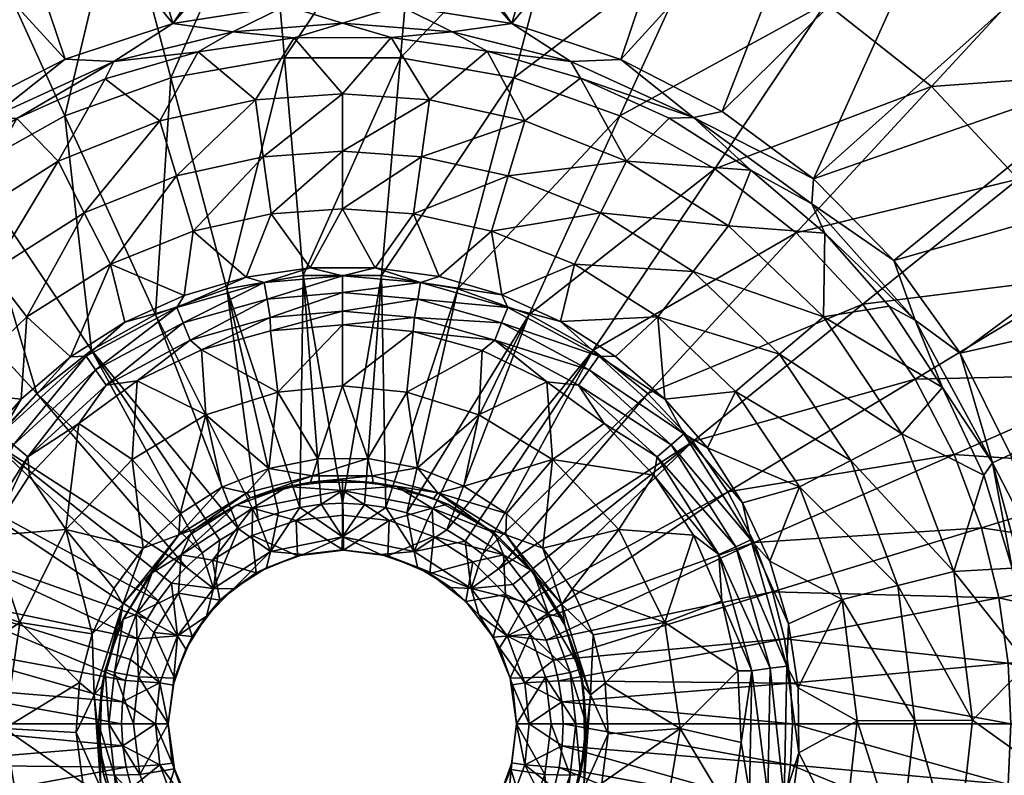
# Model space of a CAD drawing. Header units: inches. Extents: x -230 to 230, y -230 to 230.
# Tile 10 of 12: x -46 to 95, y -7 to 101. Entities that reach past the tile are written whole.
import ezdxf

# ---------------------------------------------------------------- set-up
doc = ezdxf.new("R2010")
doc.units = ezdxf.units.IN
doc.header["$MEASUREMENT"] = 0
doc.layers.add('Layer 1', color=7, linetype='Continuous')

# ---------------------------------------------------------------- blocks, each defined once
blk = doc.blocks.new('Matty tondo-R')
at = {"color": 9, "true_color": 0xc0c0c0}
mesh = blk.add_polyface(dxfattribs=at)
corners = [(-69.44, 103.51, -128.08), (-65.16, 70.51, -152.25), (-84.59, 91.54, -128.08), (-24.63, 92.8, -152.25), (-26.84, 58.81, -171.58), (-39.86, 87.34, -152.25), (-51.75, 113.39, -128.08), (-53.48, 79.73, -152.25), (-74.74, 60.26, -152.25), (-31.97, 120.47, -128.08), (-83.27, 124.12, -99.73), (-62.05, 135.98, -99.73), (-38.34, 144.47, -99.73), (-46.77, 86.94, -284.74), (-34.07, 92.66, -284.74), (-32.8, 95.13, -287.1), (-20.73, 96.54, -284.74), (-39.83, 95.49, -288), (-24.35, 100.57, -288), (-50.41, 87.08, -287.1), (-58.56, 79.48, -284.74), (-67.4, 74.71, -287.1), (-67.65, 78.29, -288), (-54.41, 88.01, -288), (-69.16, 70.45, -284.74), (-70.43, 128.93, -288), (-85.99, 119.12, -288), (-53.79, 136.71, -288), (-36.36, 142.36, -288), (-80.99, 124.22, -287.82), (-55.45, 71.54, -262.51), (-40.79, 80.8, -262.51), (-26.22, 86.63, -262.51), (-37.06, 73.41, -240.27), (-23.82, 78.7, -240.27)]
mesh.append_faces([[corners[k] for k in face] for face in [(0, 1, 2), (3, 4, 5), (0, 6, 7), (8, 2, 1), (6, 9, 5), (1, 0, 7), (7, 6, 5), (5, 9, 3), (10, 11, 0), (0, 2, 10), (0, 11, 6), (6, 12, 9), (13, 14, 15), (15, 14, 16), (17, 15, 18), (19, 13, 15), (13, 19, 20), (20, 19, 21), (22, 21, 23), (21, 24, 20), (19, 23, 21), (23, 19, 17), (19, 15, 17), (23, 25, 26), (27, 18, 28), (25, 17, 27), (18, 27, 17), (17, 25, 23), (23, 26, 22), (26, 25, 29), (20, 30, 13), (31, 14, 13), (30, 31, 13), (32, 14, 31), (33, 32, 31), (33, 34, 32)]], dxfattribs={"color": 9})
mesh = blk.add_polyface(dxfattribs=at)
corners = [(-8.33, 95.64, -152.25), (-16.58, 62.48, -171.58), (-24.63, 92.8, -152.25), (8.33, 95.64, -152.25), (-5.61, 64.39, -171.58), (-31.97, 120.47, -128.08), (-10.82, 124.17, -128.08), (10.82, 124.17, -128.08), (0, 100.62, -287.1), (-15.75, 99.38, -287.1), (-6.92, 98.53, -284.74), (-32.8, 95.13, -287.1), (-20.73, 96.54, -284.74), (-8.12, 103.15, -288), (-24.35, 100.57, -288), (-6.52, 121.46, -288), (-7.5, 125, -288), (-36.36, 142.36, -288), (-3.88, 118.62, -288), (0, 117.5, -288), (-26.22, 86.63, -262.51), (-34.07, 92.66, -284.74), (0, 90.51, -262.51), (-12.49, 89.64, -262.51), (-23.82, 78.7, -240.27), (-11.35, 81.44, -240.27), (0, 82.23, -240.27), (-10.21, 73.24, -218.04), (-6.52, 121.46, -273), (3.81, 118.52, -273), (-6.38, 128.88, -273), (-7.5, 125, -273), (-3.88, 118.62, -273), (6.46, 121.32, -273), (-3.88, 131.38, -273), (-6.38, 128.88, -288), (0, 117.5, -273)]
mesh.append_faces([[corners[k] for k in face] for face in [(0, 1, 2), (3, 4, 0), (5, 6, 2), (6, 7, 0), (2, 6, 0), (8, 9, 10), (11, 12, 9), (10, 9, 12), (9, 13, 14), (11, 9, 14), (9, 8, 13), (15, 14, 13), (14, 16, 17), (18, 13, 19), (15, 16, 14), (18, 15, 13), (20, 12, 21), (22, 10, 23), (23, 12, 20), (23, 10, 12), (24, 23, 20), (25, 22, 23), (24, 25, 23), (25, 26, 22), (25, 27, 26), (28, 29, 30), (28, 30, 31), (32, 29, 28), (33, 34, 30), (31, 35, 16), (30, 35, 31), (28, 31, 16), (15, 32, 28), (28, 16, 15), (32, 18, 36), (18, 32, 15), (18, 19, 36)]], dxfattribs={"color": 9})
mesh = blk.add_polyface(dxfattribs=at)
corners = [(7.42, 124.87, -288), (6.46, 128.68, -288), (6.33, 128.82, -273), (6.46, 121.32, -273), (3.81, 118.52, -273), (3.69, 118.57, -288), (6.33, 121.18, -288), (7.42, 125.13, -273), (0, 117.5, -288), (0, 117.5, -273), (10.82, 124.17, -128.08), (31.97, 120.47, -128.08), (8.33, 95.64, -152.25), (-8.33, 95.64, -152.25), (24.63, 92.8, -152.25), (15.75, 99.38, -287.1), (20.79, 96.63, -284.74), (32.8, 95.13, -287.1), (0, 100.62, -287.1), (7.02, 98.56, -284.74), (-6.92, 98.53, -284.74), (8.27, 103.13, -288), (-8.12, 103.15, -288), (24.35, 100.57, -288), (36.4, 142.45, -288), (12.49, 89.64, -262.51), (0, 90.51, -262.51), (26.22, 86.63, -262.51), (0, 82.23, -240.27), (11.35, 81.44, -240.27), (-3.88, 118.62, -273), (-6.38, 128.88, -273), (-3.88, 131.38, -273)]
mesh.append_faces([[corners[k] for k in face] for face in [(0, 1, 2), (3, 4, 5), (6, 7, 3), (8, 4, 9), (4, 8, 5), (6, 0, 7), (6, 3, 5), (0, 2, 7), (10, 11, 12), (10, 12, 13), (11, 14, 12), (15, 16, 17), (18, 19, 15), (16, 15, 19), (20, 19, 18), (18, 21, 22), (15, 23, 21), (18, 15, 21), (15, 17, 23), (6, 23, 0), (5, 8, 21), (21, 8, 22), (23, 6, 21), (21, 6, 5), (24, 0, 23), (19, 25, 16), (26, 19, 20), (25, 27, 16), (26, 25, 19), (28, 25, 26), (29, 27, 25), (28, 29, 25), (2, 3, 7), (9, 4, 30), (4, 3, 31), (3, 2, 32)]], dxfattribs={"color": 9})
mesh = blk.add_polyface(dxfattribs=at)
corners = [(39.86, 87.34, -152.25), (16.58, 62.48, -171.58), (24.63, 92.8, -152.25), (83.27, 124.12, -99.73), (51.75, 113.39, -128.08), (62.05, 135.98, -99.73), (31.97, 120.47, -128.08), (69.44, 103.51, -128.08), (84.59, 91.54, -128.08), (53.48, 79.73, -152.25), (65.16, 70.51, -152.25), (50.41, 87.08, -287.1), (32.8, 95.13, -287.1), (34.19, 92.73, -284.74), (20.79, 96.63, -284.74), (39.98, 95.43, -288), (58.68, 79.52, -284.74), (67.4, 74.71, -287.1), (46.92, 86.98, -284.74), (24.35, 100.57, -288), (54.53, 87.93, -288), (67.65, 78.29, -288), (70.58, 128.97, -288), (53.92, 136.78, -288), (36.4, 142.45, -288), (86.11, 119.16, -288), (80.99, 124.22, -287.82), (81.69, 125.29, -287.27), (59.87, 135.67, -287.82), (82.27, 126.19, -286.4), (60.38, 136.84, -287.27), (40.79, 80.8, -262.51), (55.45, 71.54, -262.51), (26.22, 86.63, -262.51), (23.82, 78.7, -240.27), (37.06, 73.41, -240.27)]
mesh.append_faces([[corners[k] for k in face] for face in [(0, 1, 2), (3, 4, 5), (6, 4, 2), (7, 0, 4), (8, 9, 7), (2, 4, 0), (0, 7, 9), (9, 8, 10), (6, 5, 4), (4, 3, 7), (11, 12, 13), (13, 12, 14), (15, 12, 11), (16, 17, 11), (18, 11, 13), (12, 15, 19), (11, 20, 15), (20, 11, 21), (11, 18, 16), (17, 21, 11), (22, 23, 15), (24, 19, 23), (20, 25, 22), (21, 25, 20), (20, 22, 15), (15, 23, 19), (26, 27, 28), (22, 26, 28), (25, 26, 22), (29, 30, 27), (13, 31, 18), (31, 32, 16), (33, 13, 14), (31, 13, 33), (31, 16, 18), (34, 31, 33), (35, 31, 34)]], dxfattribs={"color": 9})
mesh = blk.add_polyface(dxfattribs=at)
corners = [(130.47, 119.56, -230.56), (109.22, 104.79, -285.31), (117.73, 95.14, -285.31), (97.03, 78.24, -128.08), (65.16, 70.51, -152.25), (84.59, 91.54, -128.08), (106.78, 64.28, -128.08), (74.74, 60.26, -152.25), (114.06, 50.25, -128.08), (82.25, 49.52, -152.25), (101.44, 109.77, -99.73), (116.35, 93.82, -99.73), (128.05, 77.09, -99.73), (69.44, 103.51, -128.08), (136.78, 60.26, -99.73), (132.06, 106.49, -68.16), (88.72, 53.24, -288), (79.21, 66.57, -288), (82.25, 57.96, -287.1), (86.19, 48.33, -284.74), (78.53, 59.99, -284.74), (132.69, 63.2, -288), (123.78, 79.25, -288), (100.29, 107.49, -288), (86.11, 119.16, -288), (67.65, 78.29, -288), (112.93, 94.1, -288), (95.97, 38.68, -288), (101.17, 108.43, -287.82), (119.13, 88.31, -287.82), (120.15, 89.07, -287.27), (133.58, 64.39, -287.82), (99.95, 113.66, -285.31), (102.77, 110.14, -286.4), (121.02, 89.71, -286.4), (125.37, 84.83, -285.31), (102.04, 109.36, -287.27), (134.73, 64.95, -287.27)]
mesh.append_faces([[corners[k] for k in face] for face in [(0, 1, 2), (3, 4, 5), (6, 7, 3), (8, 9, 6), (7, 6, 9), (10, 11, 5), (12, 3, 11), (5, 13, 10), (12, 14, 6), (5, 11, 3), (6, 3, 12), (14, 8, 6), (11, 10, 15), (16, 17, 18), (19, 18, 20), (21, 22, 16), (23, 24, 25), (26, 25, 17), (26, 17, 22), (27, 21, 16), (16, 22, 17), (25, 26, 23), (28, 29, 30), (24, 23, 28), (28, 26, 29), (23, 26, 28), (31, 29, 22), (26, 22, 29), (32, 33, 1), (2, 34, 35), (36, 28, 30), (30, 29, 37), (34, 36, 30), (36, 34, 33), (1, 33, 2), (33, 34, 2)]], dxfattribs={"color": 9})
mesh = blk.add_polyface(dxfattribs=at)
corners = [(-26.84, 58.81, -171.58), (-16.58, 62.48, -171.58), (-12.1, 29.3, -185.77), (-5.61, 64.39, -171.58), (-6.12, 31.1, -185.77), (-24.63, 92.8, -152.25), (-8.33, 95.64, -152.25), (0, 57.32, -194.14), (-9.27, 47.64, -201.63), (0, 48.53, -201.63), (-10.3, 56.45, -194.14), (-20.25, 53.71, -194.14), (-4.61, 65.49, -195.8), (-11.24, 63.37, -193.86), (0, 64.36, -193.86), (-13.82, 64.15, -195.8), (-23.75, 59.82, -193.86), (-22.72, 61.54, -195.8), (-31.23, 57.68, -195.8), (-22.87, 57.59, -192.64), (-10.82, 61.01, -192.64), (-35.43, 50.83, -192.64), (0, 61.96, -192.64), (-21.88, 55.1, -192.85), (-33.9, 48.63, -192.85), (-10.35, 58.37, -192.85), (0, 59.28, -192.85), (-29.49, 49.25, -194.14), (-21.42, 70.78, -218.04), (-23.82, 78.7, -240.27), (-33.32, 66.02, -218.04), (-10.21, 73.24, -218.04), (-11.35, 81.44, -240.27), (0, 73.95, -218.04), (0, 82.23, -240.27)]
mesh.append_faces([[corners[k] for k in face] for face in [(0, 1, 2), (3, 4, 1), (5, 1, 0), (1, 6, 3), (7, 8, 9), (8, 10, 11), (10, 8, 7), (12, 13, 14), (13, 12, 15), (15, 16, 13), (16, 15, 17), (18, 16, 17), (16, 19, 13), (13, 20, 14), (21, 19, 16), (19, 20, 13), (20, 22, 14), (23, 19, 24), (23, 11, 25), (19, 23, 20), (26, 22, 25), (20, 23, 25), (11, 23, 27), (10, 25, 11), (10, 7, 26), (20, 25, 22), (26, 25, 10), (28, 29, 30), (31, 32, 28), (29, 28, 32), (33, 34, 31), (17, 28, 30), (15, 28, 17), (12, 31, 15), (31, 28, 15), (33, 31, 12)]], dxfattribs={"color": 9})
mesh = blk.add_polyface(dxfattribs=at)
corners = [(0, 31.71, -185.77), (-5.61, 64.39, -171.58), (5.61, 64.39, -171.58), (6.26, 31.06, -185.77), (16.58, 62.48, -171.58), (24.63, 92.8, -152.25), (8.33, 95.64, -152.25), (0, 57.32, -194.14), (0, 48.53, -201.63), (10.16, 56.37, -194.14), (9.27, 47.64, -201.63), (20.06, 53.62, -194.14), (0, 64.36, -193.86), (4.71, 65.52, -195.8), (-4.61, 65.49, -195.8), (11.24, 63.37, -193.86), (22.9, 61.62, -195.8), (13.91, 64.25, -195.8), (23.75, 59.82, -193.86), (0, 61.96, -192.64), (10.82, 61.01, -192.64), (22.87, 57.59, -192.64), (0, 59.28, -192.85), (10.35, 58.37, -192.85), (21.88, 55.1, -192.85), (29.35, 49.14, -194.14), (23.82, 78.7, -240.27), (26.22, 86.63, -262.51), (11.35, 81.44, -240.27), (10.21, 73.24, -218.04), (0, 73.95, -218.04), (0, 82.23, -240.27), (21.42, 70.78, -218.04), (33.32, 66.02, -218.04)]
mesh.append_faces([[corners[k] for k in face] for face in [(0, 1, 2), (3, 2, 4), (5, 2, 6), (1, 6, 2), (2, 5, 4), (7, 8, 9), (9, 10, 11), (12, 13, 14), (15, 13, 12), (16, 17, 15), (13, 15, 17), (16, 15, 18), (12, 19, 15), (15, 20, 18), (20, 15, 19), (21, 18, 20), (22, 7, 23), (20, 19, 22), (23, 9, 24), (20, 22, 23), (23, 24, 21), (7, 9, 23), (9, 11, 24), (20, 23, 21), (24, 11, 25), (26, 27, 28), (29, 28, 30), (31, 30, 28), (32, 26, 29), (28, 29, 26), (13, 30, 14), (17, 29, 13), (29, 30, 13), (16, 32, 17), (32, 29, 17), (33, 32, 16)]], dxfattribs={"color": 9})
mesh = blk.add_polyface(dxfattribs=at)
corners = [(-74.74, 60.26, -152.25), (-65.16, 70.51, -152.25), (-50.32, 40.57, -171.58), (-53.48, 79.73, -152.25), (-43.87, 47.47, -171.58), (-39.86, 87.34, -152.25), (-36.01, 53.68, -171.58), (-26.84, 58.81, -171.58), (-79.1, 66.69, -288), (-82.25, 57.96, -287.1), (-67.4, 74.71, -287.1), (-78.37, 60.02, -284.74), (-69.16, 70.45, -284.74), (-86.06, 48.38, -284.74), (-67.65, 78.29, -288), (-39.03, 52.7, -195.8), (-36.81, 52.8, -193.86), (-31.23, 57.68, -195.8), (-23.75, 59.82, -193.86), (-35.43, 50.83, -192.64), (-33.9, 48.63, -192.85), (-22.87, 57.59, -192.64), (-21.88, 55.1, -192.85), (-29.49, 49.25, -194.14), (-55.45, 71.54, -262.51), (-69.1, 58.46, -262.51), (-80.35, 41.66, -262.51), (-58.56, 79.48, -284.74), (-37.06, 73.41, -240.27), (-45.3, 58.45, -218.04), (-33.32, 66.02, -218.04), (-62.78, 53.11, -240.27), (-50.38, 64.99, -240.27), (-40.79, 80.8, -262.51), (-73, 37.85, -240.27), (-56.46, 47.76, -218.04), (-23.82, 78.7, -240.27), (-46.12, 46.63, -195.8), (-22.72, 61.54, -195.8)]
mesh.append_faces([[corners[k] for k in face] for face in [(0, 1, 2), (3, 4, 1), (3, 5, 6), (1, 4, 2), (3, 6, 4), (5, 7, 6), (8, 9, 10), (10, 11, 12), (11, 9, 13), (9, 11, 10), (10, 14, 8), (15, 16, 17), (18, 17, 16), (19, 18, 16), (19, 20, 21), (22, 20, 23), (24, 12, 25), (13, 26, 11), (25, 12, 11), (26, 25, 11), (27, 12, 24), (28, 29, 30), (31, 24, 25), (24, 32, 33), (31, 25, 34), (32, 24, 31), (32, 28, 33), (29, 32, 35), (31, 35, 32), (29, 15, 30), (29, 28, 32), (28, 30, 36), (15, 29, 37), (29, 35, 37), (17, 30, 15), (38, 30, 17)]], dxfattribs={"color": 9})
mesh = blk.add_polyface(dxfattribs=at)
corners = [(26.84, 58.81, -171.58), (39.86, 87.34, -152.25), (53.48, 79.73, -152.25), (65.16, 70.51, -152.25), (36.01, 53.68, -171.58), (16.58, 62.48, -171.58), (74.74, 60.26, -152.25), (43.87, 47.47, -171.58), (97.03, 78.24, -128.08), (69.28, 70.48, -284.74), (67.4, 74.71, -287.1), (58.68, 79.52, -284.74), (82.25, 57.96, -287.1), (78.53, 59.99, -284.74), (67.65, 78.29, -288), (79.21, 66.57, -288), (23.75, 59.82, -193.86), (31.35, 57.79, -195.8), (22.9, 61.62, -195.8), (36.81, 52.8, -193.86), (39.24, 52.75, -195.8), (22.87, 57.59, -192.64), (35.43, 50.83, -192.64), (21.88, 55.1, -192.85), (55.45, 71.54, -262.51), (69.1, 58.46, -262.51), (86.19, 48.33, -284.74), (50.38, 64.99, -240.27), (33.32, 66.02, -218.04), (45.3, 58.45, -218.04), (40.79, 80.8, -262.51), (37.06, 73.41, -240.27), (62.78, 53.11, -240.27), (21.42, 70.78, -218.04), (23.82, 78.7, -240.27), (56.46, 47.76, -218.04), (46.3, 46.65, -195.8)]
mesh.append_faces([[corners[k] for k in face] for face in [(0, 1, 2), (2, 3, 4), (1, 0, 5), (6, 7, 3), (0, 2, 4), (4, 3, 7), (3, 8, 6), (9, 10, 11), (12, 10, 9), (13, 12, 9), (14, 10, 15), (10, 12, 15), (16, 17, 18), (16, 19, 17), (19, 20, 17), (16, 21, 19), (21, 22, 19), (21, 23, 22), (9, 24, 25), (13, 25, 26), (27, 28, 29), (11, 24, 9), (13, 9, 25), (30, 31, 24), (27, 25, 24), (27, 24, 31), (32, 25, 27), (28, 31, 33), (34, 33, 31), (28, 17, 29), (28, 27, 31), (35, 32, 29), (27, 29, 32), (17, 28, 18), (20, 29, 17), (36, 29, 20)]], dxfattribs={"color": 9})
mesh = blk.add_polyface(dxfattribs=at)
corners = [(0, 26.85, -189.42), (-3.06, 31.56, -185.77), (0, 31.71, -185.77), (-6.12, 31.1, -185.77), (0.1, 29.97, -228), (0, 33.54, -226.53), (-6.65, 29.21, -228), (-12.9, 30.96, -226.53), (-12.96, 27.04, -228), (-7.86, 34.07, -223), (-15.25, 31.41, -223), (0, 35, -223), (-14.9, 27.99, -185.77), (-17.61, 26.4, -185.77), (-36.01, 53.68, -171.58), (-26.84, 58.81, -171.58), (-12.1, 29.3, -185.77), (-9.18, 30.33, -185.77), (-16.58, 62.48, -171.58), (-5.61, 64.39, -171.58), (-4.58, 34.73, -211.59), (-13.23, 32.47, -211.59), (-21.83, 27.22, -223), (-21.02, 28.05, -211.59), (4.4, 34.69, -211.59), (4.27, 35.64, -208.74), (-4.27, 35.64, -208.74), (-10.58, 36.69, -206.91), (-13.72, 33.16, -208.74), (-3.53, 38.07, -206.91), (-23.47, 27.16, -208.74), (-17.3, 34.01, -206.91), (-23.31, 30.19, -206.91), (3.65, 38.12, -206.91), (-19.6, 44.4, -201.63), (-9.27, 47.64, -201.63), (-20.25, 53.71, -194.14), (0, 48.53, -201.63)]
mesh.append_faces([[corners[k] for k in face] for face in [(0, 1, 2), (1, 0, 3), (4, 5, 6), (6, 5, 7), (8, 6, 7), (9, 7, 5), (7, 9, 10), (5, 11, 9), (12, 13, 14), (15, 16, 12), (3, 17, 18), (18, 17, 16), (3, 19, 1), (1, 19, 2), (20, 21, 9), (22, 10, 23), (9, 21, 10), (10, 21, 23), (24, 20, 11), (11, 20, 9), (25, 26, 20), (27, 28, 26), (26, 29, 27), (30, 28, 31), (31, 32, 30), (28, 27, 31), (33, 29, 26), (21, 28, 23), (28, 30, 23), (21, 20, 26), (26, 28, 21), (27, 34, 31), (34, 35, 36), (31, 34, 32), (37, 35, 29), (34, 27, 35), (35, 27, 29)]], dxfattribs={"color": 9})
mesh = blk.add_polyface(dxfattribs=at)
corners = [(0, 26.85, -189.42), (3.18, 31.53, -185.77), (6.26, 31.06, -185.77), (0, 31.71, -185.77), (6.74, 29.19, -228), (0, 33.54, -226.53), (0.1, 29.97, -228), (12.9, 30.96, -226.53), (7.72, 34.12, -223), (0, 35, -223), (15.13, 31.55, -223), (21.84, 27.42, -223), (5.61, 64.39, -171.58), (9.24, 30.3, -185.77), (16.58, 62.48, -171.58), (26.84, 58.81, -171.58), (12.2, 29.2, -185.77), (15, 27.85, -185.77), (17.63, 26.26, -185.77), (36.01, 53.68, -171.58), (13.07, 32.39, -211.59), (4.4, 34.69, -211.59), (20.85, 28, -211.59), (13.72, 33.16, -208.74), (23.58, 30.2, -206.91), (17.44, 34.14, -206.91), (-4.27, 35.64, -208.74), (4.27, 35.64, -208.74), (3.65, 38.12, -206.91), (10.78, 36.77, -206.91), (23.47, 27.16, -208.74), (-4.58, 34.73, -211.59), (19.6, 44.4, -201.63), (0, 48.53, -201.63), (9.27, 47.64, -201.63), (10.16, 56.37, -194.14), (30.2, 37.98, -201.63), (-3.53, 38.07, -206.91), (20.06, 53.62, -194.14)]
mesh.append_faces([[corners[k] for k in face] for face in [(0, 1, 2), (1, 0, 3), (4, 5, 6), (7, 5, 4), (5, 8, 9), (7, 10, 8), (5, 7, 8), (10, 7, 11), (12, 1, 3), (12, 2, 1), (13, 2, 14), (15, 13, 14), (15, 16, 13), (16, 15, 17), (18, 17, 19), (20, 8, 10), (8, 21, 9), (10, 22, 20), (20, 21, 8), (23, 24, 25), (26, 27, 28), (29, 23, 25), (29, 27, 23), (30, 24, 23), (21, 27, 31), (21, 20, 23), (28, 27, 29), (23, 27, 21), (20, 22, 23), (29, 25, 32), (33, 28, 34), (34, 35, 33), (36, 32, 25), (34, 29, 32), (33, 37, 28), (34, 28, 29), (34, 32, 38)]], dxfattribs={"color": 9})
mesh = blk.add_polyface(dxfattribs=at)
corners = [(128.69, 6.43, -273), (128.81, 6.48, -288), (125, 7.5, -273), (131.46, 3.68, -288), (131.33, 3.82, -273), (125, 7.5, -288), (122.4, 23.53, -128.08), (91.78, 28.17, -152.25), (119.15, 36.57, -128.08), (114.06, 50.25, -128.08), (136.78, 60.26, -99.73), (142.89, 43.85, -99.73), (87.86, 38.71, -152.25), (124.64, 0, -128.08), (96.01, 0, -152.25), (95.61, 8.71, -152.25), (124.13, 11.31, -128.08), (94.28, 18.12, -152.25), (146.78, 28.21, -99.73), (149.47, 0, -99.73), (148.85, 13.56, -99.73), (144.21, 28.35, -288), (146.61, 10.11, -288), (132.69, 63.2, -288), (95.97, 38.68, -288), (139.53, 46.16, -288), (100.89, 22.96, -288), (121.12, 6.38, -288), (118.62, 3.88, -288), (103.25, 6.76, -288), (117.5, 0, -288), (132.42, -0.13, -288), (133.58, 64.39, -287.82), (143.42, 37.69, -287.82), (144.66, 38.02, -287.27), (121.12, 6.38, -273), (118.62, 3.88, -273), (117.5, 0, -273)]
mesh.append_faces([[corners[k] for k in face] for face in [(0, 1, 2), (3, 0, 4), (1, 5, 2), (3, 1, 0), (6, 7, 8), (9, 10, 11), (8, 12, 9), (13, 14, 15), (6, 16, 17), (18, 8, 11), (11, 8, 9), (13, 16, 19), (20, 6, 18), (15, 16, 13), (18, 6, 8), (20, 16, 6), (21, 1, 22), (23, 24, 25), (21, 25, 26), (5, 26, 27), (26, 5, 21), (26, 25, 24), (28, 29, 30), (28, 27, 29), (29, 27, 26), (31, 22, 3), (5, 1, 21), (1, 3, 22), (32, 25, 33), (32, 33, 34), (0, 35, 4), (0, 2, 35), (28, 36, 27), (36, 28, 37), (5, 27, 35), (36, 35, 27), (5, 35, 2)]], dxfattribs={"color": 9})
mesh = blk.add_polyface(dxfattribs=at)
corners = [(-26.43, 17.67, -185.77), (-55.38, 33.34, -171.58), (-50.32, 40.57, -171.58), (-59.15, 26.06, -171.58), (-28.01, 15.03, -185.77), (-61.79, 18.96, -171.58), (-29.35, 12.21, -185.77), (-74.74, 60.26, -152.25), (-39.7, 27.91, -201.63), (-46.3, 14.54, -201.63), (-35.94, 12.95, -206.91), (-50.54, 27.05, -194.14), (-44.93, 35.65, -194.14), (-54.54, 17.57, -194.14), (-37.83, 43.16, -194.14), (-36.81, 52.8, -193.86), (-39.03, 52.7, -195.8), (-49.06, 41.65, -193.86), (-52.25, 39.65, -195.8), (-46.12, 46.63, -195.8), (-47.24, 40.1, -192.64), (-58.68, 26.43, -193.86), (-61.33, 23.39, -195.8), (-63.82, 8.28, -193.86), (-57.35, 31.87, -195.8), (-58.79, 7.63, -192.85), (-54.05, 24.35, -192.85), (-56.49, 25.45, -192.64), (-45.19, 38.37, -192.85), (-61.45, 7.98, -192.64), (-35.43, 50.83, -192.64), (-33.9, 48.63, -192.85), (-56.46, 47.76, -218.04), (-62.78, 53.11, -240.27), (-65.65, 34.04, -218.04)]
mesh.append_faces([[corners[k] for k in face] for face in [(0, 1, 2), (3, 1, 4), (5, 3, 6), (7, 2, 1), (8, 9, 10), (11, 9, 8), (8, 12, 11), (13, 9, 11), (12, 8, 14), (15, 16, 17), (18, 17, 19), (16, 19, 17), (15, 17, 20), (21, 17, 18), (21, 22, 23), (24, 21, 18), (22, 21, 24), (25, 26, 27), (27, 17, 21), (28, 20, 26), (27, 21, 29), (20, 17, 27), (20, 30, 15), (26, 25, 13), (26, 11, 28), (26, 20, 27), (20, 28, 30), (11, 26, 13), (12, 28, 11), (14, 28, 12), (14, 31, 28), (32, 33, 34), (32, 34, 18), (24, 34, 22), (24, 18, 34), (19, 32, 18)]], dxfattribs={"color": 9})
mesh = blk.add_polyface(dxfattribs=at)
corners = [(22.43, 22.28, -185.77), (43.87, 47.47, -171.58), (50.32, 40.57, -171.58), (55.38, 33.34, -171.58), (26.33, 17.5, -185.77), (59.15, 26.06, -171.58), (27.94, 14.82, -185.77), (61.79, 18.96, -171.58), (29.26, 12.04, -185.77), (74.74, 60.26, -152.25), (82.25, 49.52, -152.25), (39.7, 27.91, -201.63), (46.3, 14.54, -201.63), (50.44, 27.11, -194.14), (44.73, 35.71, -194.14), (32.98, 19.35, -206.91), (54.5, 17.67, -194.14), (46.3, 46.65, -195.8), (39.24, 52.75, -195.8), (36.81, 52.8, -193.86), (57.48, 31.77, -195.8), (52.42, 39.63, -195.8), (49.06, 41.65, -193.86), (63.82, 8.28, -193.86), (58.68, 26.43, -193.86), (56.49, 25.45, -192.64), (61.37, 23.35, -195.8), (64.06, 14.39, -195.8), (35.43, 50.83, -192.64), (47.24, 40.1, -192.64), (45.19, 38.37, -192.85), (54.05, 24.35, -192.85), (33.9, 48.63, -192.85), (61.45, 7.98, -192.64), (37.62, 43.12, -194.14), (56.46, 47.76, -218.04), (65.65, 34.04, -218.04), (73, 37.85, -240.27), (62.78, 53.11, -240.27), (45.3, 58.45, -218.04)]
mesh.append_faces([[corners[k] for k in face] for face in [(0, 1, 2), (3, 4, 2), (3, 5, 6), (7, 8, 5), (9, 2, 1), (2, 10, 3), (11, 12, 13), (14, 11, 13), (12, 11, 15), (12, 16, 13), (17, 18, 19), (20, 21, 22), (17, 19, 22), (23, 24, 25), (21, 17, 22), (26, 20, 24), (22, 24, 20), (27, 26, 24), (28, 22, 19), (29, 24, 22), (30, 31, 25), (29, 22, 28), (25, 24, 29), (30, 29, 32), (30, 14, 31), (30, 25, 29), (25, 31, 33), (14, 30, 34), (30, 32, 34), (13, 31, 14), (16, 31, 13), (35, 21, 36), (35, 37, 38), (21, 35, 17), (35, 39, 17), (20, 36, 21), (26, 36, 20)]], dxfattribs={"color": 9})
mesh = blk.add_polyface(dxfattribs=at)
corners = [(74.74, 60.26, -152.25), (82.25, 49.52, -152.25), (50.32, 40.57, -171.58), (91.78, 28.17, -152.25), (59.15, 26.06, -171.58), (87.86, 38.71, -152.25), (55.38, 33.34, -171.58), (94.28, 18.12, -152.25), (61.79, 18.96, -171.58), (95.61, 8.71, -152.25), (63.48, 12.2, -171.58), (114.06, 50.25, -128.08), (119.15, 36.57, -128.08), (122.4, 23.53, -128.08), (93.38, 37.49, -287.1), (86.19, 48.33, -284.74), (92.11, 35.74, -284.74), (82.25, 57.96, -287.1), (96.21, 22.37, -284.74), (99.54, 14.69, -287.1), (100.89, 22.96, -288), (103.25, 6.76, -288), (95.97, 38.68, -288), (88.72, 53.24, -288), (98.38, 8.59, -284.74), (80.35, 41.66, -262.51), (87.82, 21.89, -262.51), (56.46, 47.76, -218.04), (65.65, 34.04, -218.04), (73, 37.85, -240.27), (69.1, 58.46, -262.51), (79.79, 19.88, -240.27), (90.51, 0.54, -262.51), (62.78, 53.11, -240.27), (71.76, 17.88, -218.04), (64.06, 14.39, -195.8), (61.37, 23.35, -195.8)]
mesh.append_faces([[corners[k] for k in face] for face in [(0, 1, 2), (3, 4, 5), (5, 6, 1), (7, 8, 3), (5, 4, 6), (4, 3, 8), (9, 10, 7), (1, 11, 5), (5, 12, 3), (7, 10, 8), (13, 7, 3), (14, 15, 16), (17, 15, 14), (18, 19, 14), (14, 16, 18), (14, 19, 20), (20, 19, 21), (14, 22, 23), (17, 14, 23), (22, 14, 20), (19, 18, 24), (16, 15, 25), (16, 26, 18), (27, 28, 29), (16, 25, 26), (30, 25, 15), (24, 18, 26), (31, 32, 26), (33, 25, 30), (29, 26, 25), (29, 25, 33), (26, 29, 31), (34, 31, 28), (28, 31, 29), (35, 34, 36), (34, 28, 36)]], dxfattribs={"color": 9})
mesh = blk.add_polyface(dxfattribs=at)
corners = [(-23.69, 12.63, -189.42), (-26.43, 17.67, -185.77), (-24.54, 20.19, -185.77), (-29.59, 15.78, -226.53), (-23.52, 18.77, -228), (-23.13, 24.28, -226.53), (-27.08, 13.12, -228), (-27.33, 21.7, -223), (-31.5, 15.05, -223), (-21.83, 27.22, -223), (-20.13, 24.57, -185.77), (-36.01, 53.68, -171.58), (-17.61, 26.4, -185.77), (-43.87, 47.47, -171.58), (-22.42, 22.5, -185.77), (-50.32, 40.57, -171.58), (-55.38, 33.34, -171.58), (-28.01, 15.03, -185.77), (-29.35, 12.21, -185.77), (-59.15, 26.06, -171.58), (-26.84, 58.81, -171.58), (-14.9, 27.99, -185.77), (-32.04, 14, -211.59), (-27.44, 21.72, -211.59), (-21.02, 28.05, -211.59), (-28.61, 25.25, -206.91), (-31.53, 17.15, -208.74), (-23.47, 27.16, -208.74), (-23.31, 30.19, -206.91), (-32.83, 19.46, -206.91), (-35.94, 12.95, -206.91), (-30.2, 37.98, -201.63), (-39.7, 27.91, -201.63), (-37.83, 43.16, -194.14), (-19.6, 44.4, -201.63), (-29.49, 49.25, -194.14), (-20.25, 53.71, -194.14), (-33.9, 48.63, -192.85), (-35.43, 50.83, -192.64), (-45.19, 38.37, -192.85)]
mesh.append_faces([[corners[k] for k in face] for face in [(0, 1, 2), (3, 4, 5), (6, 4, 3), (3, 5, 7), (3, 7, 8), (5, 9, 7), (10, 11, 12), (11, 10, 13), (13, 14, 15), (10, 14, 13), (14, 2, 15), (1, 15, 2), (16, 1, 17), (18, 19, 17), (20, 21, 11), (22, 8, 23), (23, 8, 7), (24, 23, 9), (7, 9, 23), (25, 26, 27), (27, 28, 25), (29, 30, 26), (25, 29, 26), (23, 26, 22), (27, 23, 24), (27, 26, 23), (25, 31, 32), (30, 29, 32), (25, 28, 31), (33, 32, 31), (28, 34, 31), (32, 29, 25), (31, 35, 33), (34, 36, 35), (31, 34, 35), (37, 38, 39), (35, 37, 33)]], dxfattribs={"color": 9})
mesh = blk.add_polyface(dxfattribs=at)
corners = [(24.49, 20, -185.77), (26.33, 17.5, -185.77), (18.52, 19.44, -189.42), (27.4, 21.9, -223), (21.84, 27.42, -223), (23.13, 24.28, -226.53), (29.59, 15.78, -226.53), (23.41, 18.56, -228), (31.58, 15.28, -223), (15, 27.85, -185.77), (26.84, 58.81, -171.58), (36.01, 53.68, -171.58), (20.13, 24.38, -185.77), (17.63, 26.26, -185.77), (43.87, 47.47, -171.58), (22.43, 22.28, -185.77), (50.32, 40.57, -171.58), (55.38, 33.34, -171.58), (27.94, 14.82, -185.77), (29.26, 12.04, -185.77), (59.15, 26.06, -171.58), (27.27, 21.82, -211.59), (20.85, 28, -211.59), (31.96, 14.17, -211.59), (23.58, 30.2, -206.91), (23.47, 27.16, -208.74), (28.78, 25.23, -206.91), (31.53, 17.15, -208.74), (32.98, 19.35, -206.91), (39.7, 27.91, -201.63), (30.2, 37.98, -201.63), (17.44, 34.14, -206.91), (20.06, 53.62, -194.14), (19.6, 44.4, -201.63), (29.35, 49.14, -194.14), (37.62, 43.12, -194.14), (44.73, 35.71, -194.14), (33.9, 48.63, -192.85), (35.43, 50.83, -192.64), (21.88, 55.1, -192.85), (47.24, 40.1, -192.64)]
mesh.append_faces([[corners[k] for k in face] for face in [(0, 1, 2), (3, 4, 5), (6, 5, 7), (6, 8, 3), (5, 6, 3), (9, 10, 11), (11, 12, 13), (12, 14, 15), (14, 12, 11), (0, 15, 16), (16, 1, 0), (1, 17, 18), (19, 18, 20), (21, 3, 8), (21, 22, 4), (21, 4, 3), (21, 8, 23), (24, 25, 26), (23, 27, 21), (28, 26, 27), (25, 27, 26), (25, 22, 21), (27, 25, 21), (26, 29, 30), (30, 31, 24), (26, 28, 29), (32, 33, 34), (24, 26, 30), (30, 35, 34), (33, 30, 34), (35, 30, 36), (30, 29, 36), (37, 38, 39), (37, 39, 34), (38, 37, 40), (35, 37, 34)]], dxfattribs={"color": 9})
mesh = blk.add_polyface(dxfattribs=at)
corners = [(20.13, 24.38, -185.77), (18.52, 19.44, -189.42), (17.63, 26.26, -185.77), (22.43, 22.28, -185.77), (10.8, 22.53, -195.21), (10.33, 24.78, -189.42), (15, 27.85, -185.77), (12.2, 29.2, -185.77), (9.24, 30.3, -185.77), (6.26, 31.06, -185.77), (0, 26.85, -189.42), (5.54, 24.35, -195.21), (-0.08, 24.98, -195.21), (15.56, 19.6, -195.21), (19.6, 15.64, -195.21), (24.49, 20, -185.77), (13.07, 26.91, -228), (18.74, 23.28, -228), (23.13, 24.28, -226.53), (23.41, 18.56, -228), (12.9, 30.96, -226.53), (6.74, 29.19, -228), (21.84, 27.42, -223), (0.15, 24.97, -228), (6.53, 24.12, -228), (12.58, 21.6, -228), (17.73, 17.58, -228), (0.1, 29.97, -228), (20.85, 28, -211.59), (15.13, 31.55, -223), (23.47, 27.16, -208.74), (13.72, 33.16, -208.74)]
mesh.append_faces([[corners[k] for k in face] for face in [(0, 1, 2), (0, 3, 1), (4, 5, 1), (6, 2, 5), (1, 5, 2), (5, 7, 6), (7, 5, 8), (9, 5, 10), (5, 9, 8), (5, 4, 11), (10, 11, 12), (10, 5, 11), (4, 1, 13), (13, 1, 14), (1, 3, 15), (16, 17, 18), (19, 18, 17), (20, 16, 18), (20, 21, 16), (20, 18, 22), (23, 24, 21), (24, 25, 16), (25, 26, 17), (17, 26, 19), (16, 25, 17), (21, 24, 16), (27, 23, 21), (28, 29, 22), (28, 30, 31), (11, 24, 23), (23, 12, 11), (24, 4, 25), (4, 24, 11), (26, 25, 13), (4, 13, 25), (26, 13, 14)]], dxfattribs={"color": 9})
mesh = blk.add_polyface(dxfattribs=at)
corners = [(-10.33, 24.78, -189.42), (-6.12, 31.1, -185.77), (0, 26.85, -189.42), (-5.62, 24.33, -195.21), (-0.08, 24.98, -195.21), (-9.18, 30.33, -185.77), (-14.9, 27.99, -185.77), (-18.52, 19.44, -189.42), (-12.1, 29.3, -185.77), (-17.61, 26.4, -185.77), (-15.61, 19.4, -195.21), (-22.42, 22.5, -185.77), (-20.13, 24.57, -185.77), (-23.69, 12.63, -189.42), (-24.54, 20.19, -185.77), (-19.51, 15.47, -195.21), (-10.89, 22.43, -195.21), (-18.67, 23.53, -228), (-12.9, 30.96, -226.53), (-23.13, 24.28, -226.53), (-12.96, 27.04, -228), (-15.25, 31.41, -223), (-21.83, 27.22, -223), (-23.52, 18.77, -228), (0.15, 24.97, -228), (-6.65, 29.21, -228), (-6.46, 24.15, -228), (-17.59, 17.75, -228), (-12.37, 21.7, -228), (0.1, 29.97, -228), (-21.58, 12.56, -228)]
mesh.append_faces([[corners[k] for k in face] for face in [(0, 1, 2), (3, 2, 4), (0, 5, 1), (6, 0, 7), (6, 8, 0), (7, 9, 6), (0, 10, 7), (7, 11, 12), (9, 7, 12), (13, 14, 7), (11, 7, 14), (7, 10, 15), (10, 0, 16), (16, 0, 3), (0, 8, 5), (0, 2, 3), (17, 18, 19), (18, 17, 20), (21, 19, 18), (22, 19, 21), (19, 23, 17), (24, 25, 26), (17, 23, 27), (28, 20, 17), (25, 24, 29), (20, 28, 26), (20, 26, 25), (17, 27, 28), (23, 30, 27), (4, 24, 3), (26, 3, 24), (28, 16, 26), (3, 26, 16), (28, 27, 10), (10, 16, 28), (27, 15, 10)]], dxfattribs={"color": 9})
mesh = blk.add_polyface(dxfattribs=at)
corners = [(-32.72, 7.36, -226.53), (-34.07, 7.79, -223), (-33.53, 0, -226.54), (-30, 0, -228), (-35, 0, -223), (-31.5, 15.05, -223), (-31.71, 0, -185.77), (-31.52, -3.15, -185.77), (-64.64, 0, -171.58), (-61.79, 18.96, -171.58), (-29.35, 12.21, -185.77), (-30.42, 9.23, -185.77), (-63.48, 12.2, -171.58), (-31.15, 6.25, -185.77), (-31.58, 3.17, -185.77), (-64.37, 5.86, -171.58), (-34.55, 5.41, -211.59), (-32.04, 14, -211.59), (-34.81, -3.52, -211.59), (-35.94, 12.95, -206.91), (-35.65, 4.17, -208.74), (-31.53, 17.15, -208.74), (-37.77, 5.93, -206.91), (-38.22, -1.23, -206.91), (-34.68, -9.24, -208.74), (-46.3, 14.54, -201.63), (-48.52, -0.65, -201.63), (-56.82, 7.5, -194.14), (-57.24, -2.77, -194.14), (-54.54, 17.57, -194.14), (-61.45, 7.98, -192.64), (-58.68, 26.43, -193.86), (-63.82, 8.28, -193.86), (-61.11, -10.26, -192.64), (-58.79, 7.63, -192.85), (-58.46, -9.82, -192.85), (-56.49, 25.45, -192.64)]
mesh.append_faces([[corners[k] for k in face] for face in [(0, 1, 2), (0, 2, 3), (2, 1, 4), (0, 5, 1), (6, 7, 8), (9, 10, 11), (12, 9, 13), (13, 14, 12), (15, 6, 8), (15, 12, 14), (14, 6, 15), (11, 13, 9), (4, 1, 16), (17, 16, 1), (16, 18, 4), (17, 1, 5), (19, 20, 21), (20, 19, 22), (23, 24, 20), (23, 20, 22), (16, 21, 20), (20, 18, 16), (17, 21, 16), (19, 25, 22), (26, 23, 22), (25, 26, 22), (26, 27, 28), (25, 29, 27), (26, 25, 27), (30, 31, 32), (30, 32, 33), (34, 30, 35), (34, 36, 30), (27, 34, 28), (34, 35, 28), (27, 29, 34)]], dxfattribs={"color": 9})
mesh = blk.add_polyface(dxfattribs=at)
corners = [(32.72, 7.36, -226.53), (33.53, 0, -226.54), (35, 0, -223), (34.18, 7.84, -223), (29.59, 15.78, -226.53), (30.3, 9.17, -185.77), (61.79, 18.96, -171.58), (63.48, 12.2, -171.58), (29.26, 12.04, -185.77), (64.37, 5.86, -171.58), (31.52, 3.15, -185.77), (31.05, 6.2, -185.77), (64.64, 0, -171.58), (31.71, 0, -185.77), (31.58, 15.28, -223), (31.96, 14.17, -211.59), (34.56, 5.53, -211.59), (34.81, -3.47, -211.59), (31.53, 17.15, -208.74), (35.65, 4.17, -208.74), (36, 12.79, -206.91), (32.98, 19.35, -206.91), (37.75, 5.85, -206.91), (38.19, -1.41, -206.91), (46.3, 14.54, -201.63), (48.52, -0.65, -201.63), (56.8, 7.64, -194.14), (54.5, 17.67, -194.14), (57.26, -2.69, -194.14), (58.68, 26.43, -193.86), (63.82, 8.28, -193.86), (64.06, 14.39, -195.8), (61.45, 7.98, -192.64), (63.47, -10.66, -193.86), (56.49, 25.45, -192.64), (54.05, 24.35, -192.85), (58.79, 7.63, -192.85), (61.11, -10.26, -192.64), (58.46, -9.82, -192.85)]
mesh.append_faces([[corners[k] for k in face] for face in [(0, 1, 2), (2, 3, 0), (4, 0, 3), (5, 6, 7), (6, 5, 8), (9, 10, 11), (11, 7, 9), (10, 12, 13), (7, 11, 5), (10, 9, 12), (14, 3, 15), (16, 3, 2), (16, 15, 3), (16, 2, 17), (18, 19, 20), (20, 21, 18), (22, 20, 19), (19, 18, 15), (19, 15, 16), (19, 16, 17), (22, 19, 23), (22, 24, 20), (24, 21, 20), (23, 25, 22), (22, 25, 24), (24, 26, 27), (25, 28, 26), (24, 25, 26), (29, 30, 31), (32, 33, 30), (32, 30, 34), (35, 27, 36), (35, 36, 32), (26, 36, 27), (36, 26, 28), (32, 36, 37), (38, 36, 28)]], dxfattribs={"color": 9})
mesh = blk.add_polyface(dxfattribs=at)
corners = [(96.01, 0, -152.25), (95.61, -8.71, -152.25), (64.64, 0, -171.58), (64.37, -5.86, -171.58), (94.28, -18.12, -152.25), (63.48, -12.2, -171.58), (122.4, -23.53, -128.08), (124.13, -11.31, -128.08), (64.37, 5.86, -171.58), (95.61, 8.71, -152.25), (94.28, 18.12, -152.25), (124.13, 11.31, -128.08), (63.48, 12.2, -171.58), (99.54, 14.69, -287.1), (100.25, -8.6, -287.1), (103.25, 6.76, -288), (98.38, 8.59, -284.74), (98.61, -5.32, -284.74), (103.04, -9.51, -288), (100.22, -25.73, -288), (96.89, -19.16, -284.74), (64.06, 14.39, -195.8), (63.82, 8.28, -193.86), (65.45, 5.19, -195.8), (65.53, -4.14, -195.8), (63.47, -10.66, -193.86), (64.25, -13.4, -195.8), (73.95, 0.44, -218.04), (72.01, -16.84, -218.04), (80.07, -18.73, -240.27), (90.51, 0.54, -262.51), (88.13, -20.61, -262.51), (87.82, 21.89, -262.51), (71.76, 17.88, -218.04), (82.23, 0.49, -240.27), (79.79, 19.88, -240.27), (61.71, -22.33, -195.8)]
mesh.append_faces([[corners[k] for k in face] for face in [(0, 1, 2), (3, 2, 1), (3, 4, 5), (4, 3, 1), (1, 6, 4), (1, 0, 7), (0, 8, 9), (2, 8, 0), (9, 10, 11), (9, 8, 12), (13, 14, 15), (14, 13, 16), (14, 16, 17), (18, 15, 14), (18, 14, 19), (14, 17, 20), (21, 22, 23), (23, 22, 24), (25, 26, 24), (27, 28, 29), (30, 17, 16), (30, 31, 17), (30, 16, 32), (20, 17, 31), (33, 23, 27), (34, 31, 30), (34, 30, 35), (29, 31, 34), (27, 34, 33), (35, 33, 34), (27, 24, 28), (27, 29, 34), (33, 21, 23), (24, 27, 23), (26, 28, 24), (36, 28, 26)]], dxfattribs={"color": 9})
mesh = blk.add_polyface(dxfattribs=at)
corners = [(-26.85, 0, -189.42), (-26.19, 5.89, -189.42), (-25, 0, -195.21), (-23.69, 12.63, -189.42), (-18.52, 19.44, -189.42), (-19.51, 15.47, -195.21), (-29.35, 12.21, -185.77), (-28.01, 15.03, -185.77), (-30.42, 9.23, -185.77), (-24.32, 5.58, -195.21), (-31.58, 3.17, -185.77), (-31.15, 6.25, -185.77), (-31.71, 0, -185.77), (-22.49, 10.73, -195.21), (-26.43, 17.67, -185.77), (-25, 0, -228), (-24.42, -5.63, -195.21), (-24.09, -6.47, -228), (-29.3, 6.76, -228), (-29.59, 15.78, -226.53), (-32.72, 7.36, -226.53), (-27.08, 13.12, -228), (-30, 0, -228), (-31.5, 15.05, -223), (-29.09, -7.27, -228), (-24.1, 6.58, -228), (-21.58, 12.56, -228), (-23.52, 18.77, -228), (-33.53, 0, -226.54), (-17.59, 17.75, -228), (-26.19, -5.89, -189.42), (-31.52, -3.15, -185.77)]
mesh.append_faces([[corners[k] for k in face] for face in [(0, 1, 2), (3, 4, 5), (6, 3, 1), (6, 7, 3), (1, 8, 6), (3, 9, 1), (10, 1, 0), (10, 11, 1), (2, 1, 9), (0, 12, 10), (3, 13, 9), (8, 1, 11), (13, 3, 5), (3, 7, 14), (15, 16, 2), (16, 15, 17), (18, 19, 20), (19, 18, 21), (22, 18, 20), (19, 23, 20), (15, 18, 22), (24, 15, 22), (21, 25, 26), (18, 25, 21), (21, 26, 27), (25, 18, 15), (28, 24, 22), (5, 29, 26), (25, 13, 26), (5, 26, 13), (25, 15, 9), (9, 13, 25), (15, 2, 9), (30, 31, 0), (12, 0, 31), (2, 16, 0), (16, 30, 0)]], dxfattribs={"color": 9})
mesh = blk.add_polyface(dxfattribs=at)
corners = [(22.57, 10.93, -195.21), (19.6, 15.64, -195.21), (23.69, 12.63, -189.42), (26.33, 17.5, -185.77), (18.52, 19.44, -189.42), (27.94, 14.82, -185.77), (30.3, 9.17, -185.77), (29.26, 12.04, -185.77), (31.52, 3.15, -185.77), (31.71, 0, -185.77), (26.85, 0, -189.42), (26.19, 5.89, -189.42), (31.05, 6.2, -185.77), (25, 0, -195.21), (24.42, 5.63, -195.21), (24.32, -5.58, -195.21), (25, 0, -228), (29.59, 15.78, -226.53), (26.99, 12.88, -228), (32.72, 7.36, -226.53), (29.18, 6.69, -228), (30, 0, -228), (33.53, 0, -226.54), (23.41, 18.56, -228), (31.58, 15.28, -223), (34.18, 7.84, -223), (21.68, 12.44, -228), (17.73, 17.58, -228), (24.1, 6.58, -228), (31.58, -3.17, -185.77), (26.19, -5.89, -189.42)]
mesh.append_faces([[corners[k] for k in face] for face in [(0, 1, 2), (3, 2, 4), (5, 2, 3), (6, 2, 7), (5, 7, 2), (8, 9, 10), (11, 6, 12), (2, 6, 11), (11, 8, 10), (10, 13, 14), (11, 12, 8), (4, 2, 1), (0, 11, 14), (2, 11, 0), (14, 11, 10), (13, 15, 16), (17, 18, 19), (20, 21, 22), (18, 20, 19), (23, 18, 17), (24, 17, 25), (19, 20, 22), (26, 23, 27), (20, 16, 21), (16, 20, 28), (18, 26, 28), (18, 28, 20), (23, 26, 18), (1, 26, 27), (26, 0, 28), (0, 26, 1), (16, 28, 14), (0, 14, 28), (16, 14, 13), (9, 29, 10), (10, 30, 13)]], dxfattribs={"color": 9})
mesh = blk.add_polyface(dxfattribs=at)
corners = [(-31.05, -6.2, -185.77), (-64.37, -5.86, -171.58), (-31.52, -3.15, -185.77), (-27.94, -14.82, -185.77), (-59.15, -26.06, -171.58), (-29.26, -12.04, -185.77), (-30.3, -9.17, -185.77), (-61.79, -18.96, -171.58), (-63.48, -12.2, -171.58), (-64.64, 0, -171.58), (-35, 0, -223), (-32.71, -7.36, -226.54), (-33.53, 0, -226.54), (-34.3, -7.29, -223), (-32.07, -14.25, -223), (-29.09, -7.27, -228), (-34.81, -3.52, -211.59), (-32.71, -12.3, -211.59), (-29.46, -20.49, -208.74), (-34.68, -9.24, -208.74), (-35.07, -15.26, -206.91), (-37.29, -8.46, -206.91), (-38.22, -1.23, -206.91), (-31.59, -21.61, -206.91), (-35.65, 4.17, -208.74), (-45.99, -15.49, -201.63), (-48.52, -0.65, -201.63), (-39.61, -28.04, -201.63), (-52.55, -22.76, -194.14), (-55.81, -12.96, -194.14), (-57.24, -2.77, -194.14), (-63.47, -10.66, -193.86), (-61.79, -22.27, -195.8), (-57.93, -28.04, -193.86), (-53.36, -25.83, -192.85), (-58.46, -9.82, -192.85), (-61.11, -10.26, -192.64), (-55.77, -26.99, -192.64), (-61.45, 7.98, -192.64)]
mesh.append_faces([[corners[k] for k in face] for face in [(0, 1, 2), (3, 4, 5), (6, 5, 7), (1, 0, 8), (7, 8, 6), (7, 5, 4), (8, 0, 6), (2, 1, 9), (10, 11, 12), (13, 14, 11), (13, 11, 10), (11, 15, 12), (13, 16, 17), (16, 13, 10), (14, 13, 17), (18, 17, 19), (20, 19, 21), (21, 19, 22), (18, 19, 20), (23, 18, 20), (16, 19, 17), (24, 19, 16), (25, 21, 26), (22, 26, 21), (20, 25, 27), (25, 20, 21), (28, 25, 29), (25, 26, 30), (30, 29, 25), (31, 32, 33), (34, 35, 36), (36, 31, 37), (34, 28, 35), (36, 35, 38), (29, 35, 28), (30, 35, 29)]], dxfattribs={"color": 9})
mesh = blk.add_polyface(dxfattribs=at)
corners = [(31.15, -6.25, -185.77), (31.58, -3.17, -185.77), (63.48, -12.2, -171.58), (29.35, -12.21, -185.77), (30.42, -9.23, -185.77), (61.79, -18.96, -171.58), (64.37, -5.86, -171.58), (31.71, 0, -185.77), (64.64, 0, -171.58), (59.15, -26.06, -171.58), (28.01, -15.03, -185.77), (34.2, -7.29, -223), (35, 0, -223), (33.53, 0, -226.54), (32.71, -7.36, -226.54), (30, 0, -228), (31.92, -14.21, -223), (32.81, -12.16, -211.59), (34.81, -3.47, -211.59), (34.68, -9.24, -208.74), (38.19, -1.41, -206.91), (35.65, 4.17, -208.74), (37.27, -8.51, -206.91), (34.97, -15.4, -206.91), (29.46, -20.49, -208.74), (48.52, -0.65, -201.63), (45.99, -15.49, -201.63), (52.67, -22.64, -194.14), (55.85, -12.88, -194.14), (57.26, -2.69, -194.14), (58.79, 7.63, -192.85), (58.46, -9.82, -192.85), (61.11, -10.26, -192.64), (63.47, -10.66, -193.86), (65.53, -4.14, -195.8), (63.82, 8.28, -193.86), (64.25, -13.4, -195.8), (61.71, -22.33, -195.8), (57.93, -28.04, -193.86), (61.45, 7.98, -192.64), (53.36, -25.83, -192.85), (55.77, -26.99, -192.64)]
mesh.append_faces([[corners[k] for k in face] for face in [(0, 1, 2), (3, 4, 5), (4, 0, 5), (6, 1, 7), (6, 7, 8), (5, 0, 2), (6, 2, 1), (9, 10, 3), (11, 12, 13), (13, 14, 11), (15, 14, 13), (14, 16, 11), (11, 17, 18), (12, 11, 18), (11, 16, 17), (19, 20, 21), (17, 19, 18), (22, 19, 23), (22, 20, 19), (19, 24, 23), (19, 21, 18), (24, 19, 17), (25, 22, 26), (27, 28, 26), (28, 25, 26), (20, 22, 25), (29, 25, 28), (26, 22, 23), (30, 31, 32), (33, 34, 35), (36, 33, 37), (32, 38, 33), (32, 33, 39), (31, 29, 28), (31, 28, 40), (31, 41, 32)]], dxfattribs={"color": 9})
mesh = blk.add_polyface(dxfattribs=at)
corners = [(-17.67, -17.54, -228), (-15.56, -19.6, -195.21), (-19.6, -15.64, -195.21), (-22.57, -10.93, -195.21), (-21.62, -12.36, -228), (-24.42, -5.63, -195.21), (-24.09, -6.47, -228), (-12.51, -21.56, -228), (-29.09, -7.27, -228), (-26.5, -14.01, -228), (-22.42, -19.93, -228), (-25, 0, -228), (-29.59, -15.78, -226.54), (-32.71, -7.36, -226.54), (-32.07, -14.25, -223), (-28.48, -20.51, -223), (-23.13, -24.28, -226.54), (-28.48, -20.22, -211.59), (-32.71, -12.3, -211.59), (-29.46, -20.49, -208.74), (-18.52, -19.44, -189.42), (-26.33, -17.5, -185.77), (-23.69, -12.63, -189.42), (-26.19, -5.89, -189.42), (-30.3, -9.17, -185.77), (-31.05, -6.2, -185.77), (-27.94, -14.82, -185.77), (-29.26, -12.04, -185.77), (-31.52, -3.15, -185.77), (-24.49, -20, -185.77), (-10.8, -22.53, -195.21), (-22.43, -22.28, -185.77)]
mesh.append_faces([[corners[k] for k in face] for face in [(0, 1, 2), (3, 4, 2), (0, 2, 4), (3, 5, 6), (6, 4, 3), (0, 7, 1), (8, 9, 6), (4, 10, 0), (6, 11, 8), (10, 4, 9), (9, 4, 6), (10, 9, 12), (13, 12, 9), (14, 12, 13), (13, 9, 8), (15, 12, 14), (10, 12, 16), (16, 12, 15), (14, 17, 15), (18, 17, 14), (19, 17, 18), (20, 21, 22), (23, 24, 25), (22, 26, 27), (22, 24, 23), (28, 23, 25), (27, 24, 22), (21, 26, 22), (22, 3, 2), (21, 20, 29), (30, 20, 1), (1, 20, 2), (20, 31, 29), (20, 22, 2), (3, 23, 5), (22, 23, 3)]], dxfattribs={"color": 9})
mesh = blk.add_polyface(dxfattribs=at)
corners = [(21.69, -12.59, -228), (24.21, -6.53, -228), (22.49, -10.73, -195.21), (19.51, -15.47, -195.21), (15.61, -19.4, -195.21), (17.67, -17.75, -228), (25, 0, -228), (24.32, -5.58, -195.21), (29.09, -7.27, -228), (26.59, -13.88, -228), (22.49, -19.83, -228), (30, 0, -228), (32.71, -7.36, -226.54), (29.59, -15.78, -226.54), (28.33, -20.45, -223), (31.92, -14.21, -223), (28.68, -20.11, -211.59), (32.81, -12.16, -211.59), (29.46, -20.49, -208.74), (18.52, -19.44, -189.42), (23.69, -12.63, -189.42), (24.54, -20.19, -185.77), (26.43, -17.67, -185.77), (26.19, -5.89, -189.42), (25, 0, -195.21), (29.35, -12.21, -185.77), (28.01, -15.03, -185.77), (31.58, -3.17, -185.77), (26.85, 0, -189.42), (30.42, -9.23, -185.77), (31.15, -6.25, -185.77)]
mesh.append_faces([[corners[k] for k in face] for face in [(0, 1, 2), (3, 4, 5), (3, 0, 2), (0, 3, 5), (1, 6, 7), (1, 7, 2), (8, 6, 1), (9, 1, 0), (10, 0, 5), (9, 0, 10), (8, 1, 9), (11, 6, 8), (12, 8, 13), (14, 15, 13), (10, 13, 9), (13, 15, 12), (11, 8, 12), (9, 13, 8), (15, 14, 16), (15, 16, 17), (18, 17, 16), (19, 20, 21), (22, 21, 20), (23, 7, 24), (19, 3, 20), (25, 20, 23), (25, 26, 20), (27, 23, 28), (20, 7, 23), (2, 7, 20), (25, 23, 29), (23, 27, 30), (29, 23, 30), (2, 20, 3), (20, 26, 22), (19, 4, 3)]], dxfattribs={"color": 9})

msp = doc.modelspace()

# ---------------------------------------------------------------- block references
at = {"layer": 'Layer 1'}
msp.add_blockref('Matty tondo-R', (0, 0), dxfattribs=at)

doc.saveas('drawing.dxf')
